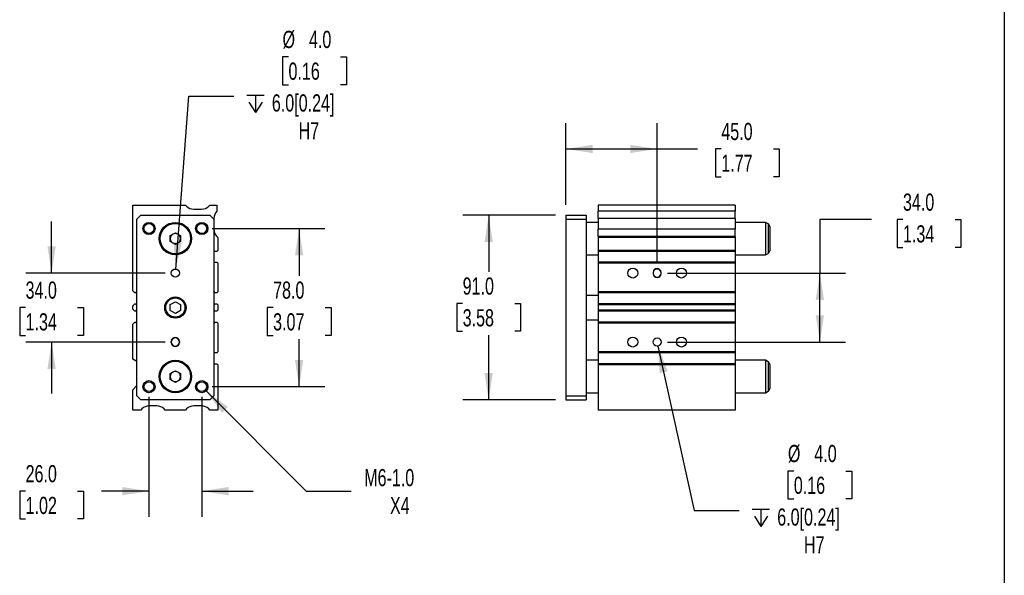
# Model space of a CAD drawing. Header units: millimetres. Extents: x 25 to 1092, y 25 to 838.
# Tile 4 of 5: x 607 to 1092, y 328 to 602. Entities that reach past the tile are written whole.
import ezdxf

# ---------------------------------------------------------------- set-up
doc = ezdxf.new("R2010")
doc.units = ezdxf.units.MM
doc.header["$LTSCALE"] = 4
doc.linetypes.add('SLD-Solid', pattern=[0])
doc.layers.add('DIMENSIONS', color=140, linetype='SLD-Solid', lineweight=25)
doc.layers.add('TEXT', color=140, linetype='SLD-Solid', lineweight=25)
doc.styles.add('SLDTEXTSTYLE0', font='TXT', dxfattribs={"width": 0.7})
doc.dimstyles.new('SLDDIMSTYLE1', dxfattribs={"dimtxt": 8.632031, "dimasz": 13.208, "dimexe": 0, "dimexo": 0.0625, "dimgap": 2.158008, "dimtad": 0, "dimtih": 1, "dimtoh": 1, "dimrnd": 1e-09, "dimzin": 12, "dimdsep": 46, "dimtxsty": 'SLDTEXTSTYLE0', "dimsah": 1, "dimcen": 0, "dimadec": 0, "dimazin": 3, "dimtfac": 1, "dimtofl": 0, "dimtmove": 0, "dimatfit": 3, "dimfxl": 0, "dimfrac": 2, "dimtolj": 1, "dimtzin": 12, "dimarcsym": 0})
doc.dimstyles.new('SLDDIMSTYLE2', dxfattribs={"dimtxt": 8.632031, "dimasz": 13.208, "dimexe": 0, "dimexo": 0.0625, "dimgap": 2.158008, "dimtad": 0, "dimtih": 1, "dimtoh": 1, "dimrnd": 1e-09, "dimzin": 4, "dimdsep": 46, "dimtxsty": 'SLDTEXTSTYLE0', "dimsah": 1, "dimcen": 0.09, "dimadec": 0, "dimazin": 1, "dimtfac": 1, "dimtmove": 0, "dimatfit": 0, "dimfxl": 0, "dimfrac": 2, "dimtolj": 1, "dimtzin": 12, "dimarcsym": 0})
doc.dimstyles.new('SLDDIMSTYLE3', dxfattribs={"dimtxt": 8.632031, "dimasz": 13.208, "dimexe": 0, "dimexo": 0.0625, "dimgap": 2.158008, "dimtad": 0, "dimtih": 1, "dimtoh": 1, "dimrnd": 1e-09, "dimzin": 4, "dimdsep": 46, "dimtxsty": 'SLDTEXTSTYLE0', "dimsah": 1, "dimcen": 0, "dimadec": 0, "dimazin": 1, "dimtfac": 1, "dimtofl": 0, "dimtmove": 0, "dimatfit": 3, "dimfxl": 0, "dimfrac": 2, "dimtolj": 1, "dimtzin": 12, "dimarcsym": 0})
doc.dimstyles.new('SLDDIMSTYLE4', dxfattribs={"dimtxt": 8.632031, "dimasz": 13.208, "dimexe": 0, "dimexo": 0.0625, "dimgap": 2.158008, "dimtad": 0, "dimtih": 1, "dimtoh": 1, "dimrnd": 1e-09, "dimzin": 4, "dimdsep": 46, "dimtxsty": 'SLDTEXTSTYLE0', "dimsah": 1, "dimcen": 0.09, "dimadec": 0, "dimazin": 1, "dimtfac": 1, "dimtofl": 0, "dimtmove": 0, "dimatfit": 3, "dimfxl": 0, "dimfrac": 2, "dimtolj": 1, "dimtzin": 12, "dimarcsym": 0})

# ---------------------------------------------------------------- blocks, each defined once
blk = doc.blocks.new('_D_10')
at = {"layer": 'DIMENSIONS'}
for p, q in [((698.76, 419.09), (748.14, 369.71)), ((748.14, 369.71), (770.36, 369.71))]:
    blk.add_line(p, q, dxfattribs=at)
blk.add_solid([(698.76, 419.09), (706.66, 408.31), (709.54, 411.18)], dxfattribs=at)
at = {"layer": 'DIMENSIONS', "char_height": 8.467, "attachment_point": 1, "style": 'SLDTEXTSTYLE0'}
for s, insert in [('M6-1.0', (776.71, 380.62)), ('X4', (789.41, 366.9))]:
    blk.add_mtext(s, dxfattribs=dict(at, insert=insert))
blk = doc.blocks.new('SW_SYMBOL_HOLE_DEPTH')
at = {"layer": 'DIMENSIONS', "color": 0}
for p, q in [((0, 3500), (3200, 3500)), ((400, 2220), (1600, 300)), ((1600, 3500), (1600, 300)), ((2800, 2220), (1600, 300))]:
    blk.add_line(p, q, dxfattribs=at)
blk = doc.blocks.new('_D_11')
at = {"layer": 'DIMENSIONS'}
for p, q in [((739.39, 583.77), (736.49, 583.77)), ((736.49, 583.77), (736.49, 570.05)), ((765.04, 583.77), (767.94, 583.77)), ((767.94, 583.77), (767.94, 570.05)), ((736.49, 570.05), (739.39, 570.05)), ((767.94, 570.05), (765.04, 570.05)), ((683.79, 479.2), (690.28, 564.37)), ((690.28, 564.37), (712.5, 564.37))]:
    blk.add_line(p, q, dxfattribs=at)
blk.add_solid([(683.79, 479.2), (686.82, 492.22), (682.77, 492.53)], dxfattribs=at)
at = {"layer": 'DIMENSIONS', "xscale": 0.002688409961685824, "yscale": 0.002688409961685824, "zscale": 0.002688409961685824}
blk.add_blockref('SW_SYMBOL_HOLE_DEPTH', (718.85, 555.54), dxfattribs=at)
at = {"layer": 'DIMENSIONS', "char_height": 8.467, "attachment_point": 1, "style": 'SLDTEXTSTYLE0'}
for s, insert in [('%%c', (736.46, 596.62)), ('4.0', (749.49, 596.62)), ('0.16', (739.39, 580.96)), ('6.0[0.24]', (731.2, 565.31)), ('H7', (744.38, 551.59))]:
    blk.add_mtext(s, dxfattribs=dict(at, insert=insert))
blk = doc.blocks.new('_D_12')
at = {"layer": 'DIMENSIONS'}
for p, q in [((622.64, 477.21), (622.64, 502.61)), ((678.56, 477.21), (609.94, 477.21)), ((609.81, 460.21), (606.91, 460.21)), ((606.91, 460.21), (606.91, 446.49)), ((635.46, 460.21), (638.36, 460.21)), ((638.36, 460.21), (638.36, 446.49)), ((606.91, 446.49), (609.81, 446.49)), ((638.36, 446.49), (635.46, 446.49)), ((678.56, 443.21), (609.94, 443.21)), ((622.64, 443.21), (622.64, 417.81))]:
    blk.add_line(p, q, dxfattribs=at)
for points in [[(622.64, 477.21), (624.67, 490.41), (620.61, 490.41)], [(622.64, 443.21), (620.61, 430), (624.67, 430)]]:
    blk.add_solid(points, dxfattribs=at)
at = {"layer": 'DIMENSIONS', "char_height": 8.467, "attachment_point": 1, "style": 'SLDTEXTSTYLE0'}
for s, insert in [('34.0', (609.81, 473.05)), ('1.34', (609.81, 457.4))]:
    blk.add_mtext(s, dxfattribs=dict(at, insert=insert))
blk = doc.blocks.new('_D_13')
at = {"layer": 'DIMENSIONS'}
for p, q in [((701.72, 499.21), (757.34, 499.21)), ((744.64, 499.21), (744.64, 475.86)), ((731.81, 460.21), (728.91, 460.21)), ((728.91, 460.21), (728.91, 446.49)), ((757.46, 460.21), (760.36, 460.21)), ((760.36, 460.21), (760.36, 446.49)), ((728.91, 446.49), (731.81, 446.49)), ((760.36, 446.49), (757.46, 446.49)), ((744.64, 421.21), (744.64, 444.56)), ((701.72, 421.21), (757.34, 421.21))]:
    blk.add_line(p, q, dxfattribs=at)
for points in [[(744.64, 499.21), (742.61, 486), (746.67, 486)], [(744.64, 421.21), (746.67, 434.41), (742.61, 434.41)]]:
    blk.add_solid(points, dxfattribs=at)
at = {"layer": 'DIMENSIONS', "char_height": 8.467, "attachment_point": 1, "style": 'SLDTEXTSTYLE0'}
for s, insert in [('78.0', (731.81, 473.05)), ('3.07', (731.81, 457.4))]:
    blk.add_mtext(s, dxfattribs=dict(at, insert=insert))
blk = doc.blocks.new('_D_14')
at = {"layer": 'DIMENSIONS'}
for p, q in [((670.64, 416.13), (670.64, 357.01)), ((696.64, 416.13), (696.64, 357.01)), ((609.82, 369.71), (606.92, 369.71)), ((606.92, 369.71), (606.92, 355.99)), ((635.47, 369.71), (638.37, 369.71)), ((638.37, 369.71), (638.37, 355.99)), ((670.64, 369.71), (647.17, 369.71)), ((696.64, 369.71), (722.04, 369.71)), ((606.92, 355.99), (609.82, 355.99)), ((638.37, 355.99), (635.47, 355.99))]:
    blk.add_line(p, q, dxfattribs=at)
for points in [[(670.64, 369.71), (657.43, 371.74), (657.43, 367.67)], [(696.64, 369.71), (709.85, 367.67), (709.85, 371.74)]]:
    blk.add_solid(points, dxfattribs=at)
at = {"layer": 'DIMENSIONS', "char_height": 8.467, "attachment_point": 1, "style": 'SLDTEXTSTYLE0'}
for s, insert in [('26.0', (609.82, 382.55)), ('1.02', (609.82, 366.9))]:
    blk.add_mtext(s, dxfattribs=dict(at, insert=insert))
blk = doc.blocks.new('_D_15')
at = {"layer": 'DIMENSIONS'}
for p, q in [((921.5, 441.25), (939.36, 360.24)), ((988.47, 379.63), (985.57, 379.63)), ((985.57, 379.63), (985.57, 365.92)), ((1014.12, 379.63), (1017.02, 379.63)), ((1017.02, 379.63), (1017.02, 365.92)), ((985.57, 365.92), (988.47, 365.92)), ((1017.02, 365.92), (1014.12, 365.92)), ((939.36, 360.24), (961.58, 360.24))]:
    blk.add_line(p, q, dxfattribs=at)
blk.add_solid([(921.5, 441.25), (922.36, 427.92), (926.32, 428.79)], dxfattribs=at)
at = {"layer": 'DIMENSIONS', "xscale": 0.002688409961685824, "yscale": 0.002688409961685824, "zscale": 0.002688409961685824}
blk.add_blockref('SW_SYMBOL_HOLE_DEPTH', (967.93, 351.41), dxfattribs=at)
at = {"layer": 'DIMENSIONS', "char_height": 8.467, "attachment_point": 1, "style": 'SLDTEXTSTYLE0'}
for s, insert in [('%%c', (985.54, 392.48)), ('4.0', (998.57, 392.48)), ('0.16', (988.47, 376.83)), ('6.0[0.24]', (980.28, 361.18)), ('H7', (993.46, 347.46))]:
    blk.add_mtext(s, dxfattribs=dict(at, insert=insert))
blk = doc.blocks.new('_D_16')
at = {"layer": 'DIMENSIONS'}
for p, q in [((876.07, 510.79), (876.07, 551.09)), ((921.07, 482.54), (921.07, 551.09)), ((876.07, 538.39), (921.07, 538.39)), ((921.07, 538.39), (941.01, 538.39)), ((952.71, 538.39), (949.81, 538.39)), ((949.81, 538.39), (949.81, 524.67)), ((978.36, 538.39), (981.26, 538.39)), ((981.26, 538.39), (981.26, 524.67)), ((949.81, 524.67), (952.71, 524.67)), ((981.26, 524.67), (978.36, 524.67))]:
    blk.add_line(p, q, dxfattribs=at)
for points in [[(876.07, 538.39), (889.27, 536.36), (889.27, 540.42)], [(921.07, 538.39), (907.86, 540.42), (907.86, 536.36)]]:
    blk.add_solid(points, dxfattribs=at)
at = {"layer": 'DIMENSIONS', "char_height": 8.467, "attachment_point": 1, "style": 'SLDTEXTSTYLE0'}
for s, insert in [('45.0', (952.71, 551.24)), ('1.77', (952.71, 535.58))]:
    blk.add_mtext(s, dxfattribs=dict(at, insert=insert))
blk = doc.blocks.new('_D_17')
at = {"layer": 'DIMENSIONS'}
for p, q in [((1026.69, 503.56), (1001.29, 503.56)), ((1001.29, 503.56), (1001.29, 477.21)), ((1042.25, 503.56), (1039.35, 503.56)), ((1039.35, 503.56), (1039.35, 489.84)), ((1067.9, 503.56), (1070.8, 503.56)), ((1070.8, 503.56), (1070.8, 489.84)), ((1039.35, 489.84), (1042.25, 489.84)), ((1070.8, 489.84), (1067.9, 489.84)), ((926.15, 477.21), (1013.99, 477.21)), ((1001.29, 443.21), (1001.29, 477.21)), ((926.15, 443.21), (1013.99, 443.21))]:
    blk.add_line(p, q, dxfattribs=at)
for points in [[(1001.29, 477.21), (999.26, 464), (1003.32, 464)], [(1001.29, 443.21), (1003.32, 456.41), (999.26, 456.41)]]:
    blk.add_solid(points, dxfattribs=at)
at = {"layer": 'DIMENSIONS', "char_height": 8.467, "attachment_point": 1, "style": 'SLDTEXTSTYLE0'}
for s, insert in [('34.0', (1042.25, 516.41)), ('1.34', (1042.25, 500.76))]:
    blk.add_mtext(s, dxfattribs=dict(at, insert=insert))
blk = doc.blocks.new('_D_18')
at = {"layer": 'DIMENSIONS'}
for p, q in [((870.99, 505.71), (825.36, 505.71)), ((838.06, 505.71), (838.06, 477.86)), ((825.24, 462.21), (822.34, 462.21)), ((822.34, 462.21), (822.34, 448.49)), ((850.89, 462.21), (853.79, 462.21)), ((853.79, 462.21), (853.79, 448.49)), ((822.34, 448.49), (825.24, 448.49)), ((838.06, 414.71), (838.06, 446.56)), ((853.79, 448.49), (850.89, 448.49)), ((870.99, 414.71), (825.36, 414.71))]:
    blk.add_line(p, q, dxfattribs=at)
for points in [[(838.06, 505.71), (836.03, 492.5), (840.1, 492.5)], [(838.06, 414.71), (840.1, 427.91), (836.03, 427.91)]]:
    blk.add_solid(points, dxfattribs=at)
at = {"layer": 'DIMENSIONS', "char_height": 8.467, "attachment_point": 1, "style": 'SLDTEXTSTYLE0'}
for s, insert in [('91.0', (825.24, 475.05)), ('3.58', (825.24, 459.4))]:
    blk.add_mtext(s, dxfattribs=dict(at, insert=insert))

msp = doc.modelspace()

# ---------------------------------------------------------------- linework, layer by layer
for p, q in [((662.638, 468.387), (662.638, 510.707)), ((662.638, 510.707), (688.638, 510.707)), ((688.638, 510.707), (689.174, 510.171)), ((700.103, 510.171), (700.638, 510.707)), ((700.638, 510.707), (704.138, 510.707)), ((704.138, 510.707), (704.138, 507.707)), ((959.566, 510.707), (892.066, 510.707)), ((892.066, 510.707), (892.066, 507.707)), ((959.566, 510.707), (959.566, 507.707)), ((664.638, 503.707), (666.638, 505.707)), ((666.638, 505.707), (700.638, 505.707)), ((692.709, 508.707), (696.567, 508.707)), ((700.638, 505.707), (702.638, 503.707)), ((876.066, 505.707), (886.066, 505.707)), ((876.066, 505.707), (876.066, 503.707)), ((886.066, 505.707), (886.066, 503.707)), ((959.566, 507.707), (892.066, 507.707)), ((892.066, 504.137), (892.066, 507.707)), ((959.566, 504.137), (959.566, 507.707)), ((664.638, 416.707), (664.638, 503.707)), ((702.638, 504.137), (702.638, 503.707)), ((702.638, 503.707), (702.638, 416.707)), ((876.066, 503.707), (876.066, 416.707)), ((876.066, 503.707), (886.066, 503.707)), ((886.066, 503.707), (886.066, 416.707)), ((892.066, 502.207), (886.066, 502.207)), ((959.566, 504.137), (892.066, 504.137)), ((892.066, 504.137), (892.066, 498.777)), ((959.566, 504.137), (959.566, 498.777)), ((974.566, 502.207), (959.566, 502.207)), ((975.816, 501.485), (974.566, 502.207)), ((974.566, 502.207), (974.566, 486.207)), ((975.816, 501.485), (975.816, 486.928)), ((976.566, 500.186), (976.566, 488.227)), ((681.138, 495.65), (683.638, 497.093)), ((681.138, 492.763), (681.138, 495.65)), ((683.638, 497.093), (686.138, 495.65)), ((686.138, 495.65), (686.138, 492.763)), ((704.042, 495.303), (704.638, 494.707)), ((959.566, 498.777), (892.066, 498.777)), ((892.066, 495.303), (892.066, 498.777)), ((959.566, 495.303), (892.066, 495.303)), ((892.066, 495.303), (892.066, 494.707)), ((959.566, 495.303), (959.566, 498.777)), ((959.566, 495.303), (959.566, 494.707)), ((683.638, 491.32), (681.138, 492.763)), ((686.138, 492.763), (683.638, 491.32)), ((704.638, 494.707), (704.638, 488.407)), ((959.566, 494.707), (892.066, 494.707)), ((892.066, 494.707), (892.066, 488.407)), ((959.566, 494.707), (959.566, 488.407)), ((704.138, 487.907), (702.638, 487.907)), ((704.638, 488.407), (704.138, 487.907)), ((886.066, 486.207), (892.066, 486.207)), ((959.566, 488.407), (892.066, 488.407)), ((892.066, 488.407), (892.066, 487.907)), ((959.566, 487.907), (892.066, 487.907)), ((892.066, 487.907), (892.066, 482.507)), ((959.566, 488.407), (959.566, 487.907)), ((959.566, 487.907), (959.566, 482.507)), ((959.566, 486.207), (974.566, 486.207)), ((974.566, 486.207), (975.816, 486.928)), ((702.638, 482.507), (704.138, 482.507)), ((704.138, 482.507), (704.638, 482.007)), ((704.638, 482.007), (704.638, 467.887)), ((959.566, 482.507), (892.066, 482.507)), ((892.066, 482.507), (892.066, 482.007)), ((959.566, 482.007), (892.066, 482.007)), ((892.066, 482.007), (892.066, 467.887)), ((959.566, 482.507), (959.566, 482.007)), ((959.566, 482.007), (959.566, 467.887)), ((919.066, 477.457), (919.066, 476.957)), ((923.066, 476.957), (923.066, 477.457)), ((663.638, 467.387), (662.638, 468.387)), ((664.288, 467.387), (663.638, 467.387)), ((664.638, 468.107), (664.288, 468.107)), ((664.288, 468.107), (664.288, 467.387)), ((702.988, 468.107), (702.638, 468.107)), ((702.988, 467.387), (702.988, 468.107)), ((704.138, 467.387), (702.988, 467.387)), ((704.638, 467.887), (704.138, 467.387)), ((892.066, 466.207), (886.066, 466.207)), ((959.566, 467.887), (892.066, 467.887)), ((892.066, 467.887), (892.066, 467.387)), ((959.566, 467.387), (892.066, 467.387)), ((892.066, 467.387), (892.066, 462.037)), ((959.566, 467.887), (959.566, 467.387)), ((959.566, 467.387), (959.566, 462.037)), ((662.638, 461.037), (663.638, 462.037)), ((662.638, 459.377), (662.638, 461.037)), ((663.638, 462.037), (664.288, 462.037)), ((664.288, 462.037), (664.288, 461.307)), ((664.288, 461.307), (664.638, 461.307)), ((681.138, 461.65), (683.638, 463.093)), ((681.138, 458.763), (681.138, 461.65)), ((683.638, 463.093), (686.138, 461.65)), ((686.138, 461.65), (686.138, 458.763)), ((702.638, 461.307), (702.988, 461.307)), ((702.988, 461.307), (702.988, 462.037)), ((702.988, 462.037), (704.138, 462.037)), ((704.138, 462.037), (704.638, 461.537)), ((704.638, 461.537), (704.638, 458.877)), ((959.566, 462.037), (892.066, 462.037)), ((892.066, 462.037), (892.066, 461.537)), ((959.566, 461.537), (892.066, 461.537)), ((892.066, 461.537), (892.066, 458.877)), ((959.566, 462.037), (959.566, 461.537)), ((959.566, 461.537), (959.566, 458.877)), ((663.638, 458.377), (662.638, 459.377)), ((664.288, 458.377), (663.638, 458.377)), ((664.638, 459.107), (664.288, 459.107)), ((664.288, 459.107), (664.288, 458.377)), ((683.638, 457.32), (681.138, 458.763)), ((686.138, 458.763), (683.638, 457.32)), ((702.988, 459.107), (702.638, 459.107)), ((702.988, 458.377), (702.988, 459.107)), ((704.138, 458.377), (702.988, 458.377)), ((704.638, 458.877), (704.138, 458.377)), ((959.566, 458.877), (892.066, 458.877)), ((892.066, 458.877), (892.066, 458.377)), ((959.566, 458.377), (892.066, 458.377)), ((892.066, 458.377), (892.066, 453.027)), ((959.566, 458.877), (959.566, 458.377)), ((959.566, 458.377), (959.566, 453.027)), ((662.638, 452.027), (663.638, 453.027)), ((662.638, 434.707), (662.638, 452.027)), ((663.638, 453.027), (664.288, 453.027)), ((664.288, 453.027), (664.288, 452.307)), ((664.288, 452.307), (664.638, 452.307)), ((702.638, 452.307), (702.988, 452.307)), ((702.988, 452.307), (702.988, 453.027)), ((702.988, 453.027), (704.138, 453.027)), ((704.138, 453.027), (704.638, 452.527)), ((704.638, 452.527), (704.638, 438.407)), ((886.066, 454.207), (892.066, 454.207)), ((959.566, 453.027), (892.066, 453.027)), ((892.066, 453.027), (892.066, 452.527)), ((959.566, 452.527), (892.066, 452.527)), ((892.066, 452.527), (892.066, 438.407)), ((959.566, 453.027), (959.566, 452.527)), ((959.566, 452.527), (959.566, 438.407)), ((681.638, 442.957), (681.638, 443.457)), ((685.638, 443.457), (685.638, 442.957)), ((704.138, 437.907), (702.638, 437.907)), ((704.638, 438.407), (704.138, 437.907)), ((959.566, 438.407), (892.066, 438.407)), ((892.066, 438.407), (892.066, 437.907)), ((959.566, 437.907), (892.066, 437.907)), ((892.066, 437.907), (892.066, 432.507)), ((959.566, 438.407), (959.566, 437.907)), ((959.566, 437.907), (959.566, 432.507)), ((664.638, 433.552), (662.638, 434.707)), ((702.638, 432.507), (704.138, 432.507)), ((704.138, 432.507), (704.638, 432.007)), ((704.638, 432.007), (704.638, 409.707)), ((892.066, 434.207), (886.066, 434.207)), ((959.566, 432.507), (892.066, 432.507)), ((892.066, 432.507), (892.066, 432.007)), ((959.566, 432.007), (892.066, 432.007)), ((892.066, 432.007), (892.066, 409.707)), ((974.566, 434.207), (959.566, 434.207)), ((959.566, 432.507), (959.566, 432.007)), ((959.566, 432.007), (959.566, 409.707)), ((975.816, 433.485), (974.566, 434.207)), ((974.566, 434.207), (974.566, 418.207)), ((975.816, 433.485), (975.816, 418.928)), ((976.566, 432.186), (976.566, 420.227)), ((681.138, 427.65), (683.638, 429.093)), ((681.138, 424.763), (681.138, 427.65)), ((683.638, 429.093), (686.138, 427.65)), ((686.138, 427.65), (686.138, 424.763)), ((683.638, 423.32), (681.138, 424.763)), ((686.138, 424.763), (683.638, 423.32)), ((662.638, 419.707), (664.638, 421.707)), ((662.638, 409.707), (662.638, 419.707)), ((886.066, 418.207), (892.066, 418.207)), ((959.566, 418.207), (974.566, 418.207)), ((974.566, 418.207), (975.816, 418.928)), ((666.638, 414.707), (664.638, 416.707)), ((700.638, 414.707), (666.638, 414.707)), ((702.638, 416.707), (700.638, 414.707)), ((876.066, 416.707), (876.066, 414.707)), ((876.066, 416.707), (886.066, 416.707)), ((876.066, 414.707), (886.066, 414.707)), ((886.066, 416.707), (886.066, 414.707)), ((666.638, 409.707), (662.638, 409.707)), ((667.174, 410.242), (666.638, 409.707)), ((674.567, 411.707), (670.709, 411.707)), ((678.638, 409.707), (678.103, 410.242)), ((688.638, 409.707), (678.638, 409.707)), ((689.174, 410.242), (688.638, 409.707)), ((696.567, 411.707), (692.709, 411.707)), ((700.638, 409.707), (700.103, 410.242)), ((704.638, 409.707), (700.638, 409.707)), ((959.566, 409.707), (892.066, 409.707))]:
    msp.add_line(p, q)
for centre, radius in [((670.638, 499.207), 3), ((670.638, 499.207), 2.459), ((683.638, 494.207), 8), ((683.638, 494.207), 7.75), ((683.638, 494.207), 7.5), ((696.638, 499.207), 3), ((696.638, 499.207), 2.458), ((683.638, 477.207), 2), ((909.066, 477.207), 2.458), ((933.066, 477.207), 2.458), ((683.638, 460.207), 5.25), ((683.638, 460.207), 5), ((683.638, 460.207), 4.75), ((909.066, 443.207), 2.458), ((921.066, 443.207), 2), ((933.066, 443.207), 2.458), ((683.638, 426.207), 8), ((683.638, 426.207), 7.75), ((683.638, 426.207), 7.5), ((670.638, 421.207), 3), ((670.638, 421.207), 2.459), ((696.638, 421.207), 3), ((696.638, 421.207), 2.458)]:
    msp.add_circle(centre, radius)
for centre, radius, start, end in [((692.709, 513.707), 5, 225, 270), ((696.567, 513.707), 5, 270, 315), ((707.638, 504.137), 5, 134.427, 180), ((975.066, 500.186), 1.5, 0, 60), ((683.638, 494.207), 2.5, 120, 180), ((683.638, 494.207), 2.5, 60, 120), ((683.638, 494.207), 2.5, 0, 60), ((707.638, 498.777), 5, 180, 224.00426), ((683.638, 494.207), 2.5, 180, 240), ((683.638, 494.207), 2.5, 240, 300), ((683.638, 494.207), 2.5, 300, 0), ((975.066, 488.227), 1.5, 300, 0), ((921.066, 477.457), 2, 0, 180), ((921.066, 477.207), 2, 0, 180), ((921.066, 477.207), 2, 180, 0), ((921.066, 476.957), 2, 180, 0), ((683.638, 443.457), 2, 0, 180), ((683.638, 443.207), 2, 0, 180), ((683.638, 443.207), 2, 180, 0), ((683.638, 442.957), 2, 180, 0), ((975.066, 432.186), 1.5, 360, 60), ((683.638, 426.207), 2.5, 120, 180), ((683.638, 426.207), 2.5, 60, 120), ((683.638, 426.207), 2.5, 0, 60), ((683.638, 426.207), 2.5, 180, 240), ((683.638, 426.207), 2.5, 240, 300), ((683.638, 426.207), 2.5, 300, 0), ((975.066, 420.227), 1.5, 300, 0), ((670.709, 406.707), 5, 90, 135), ((674.567, 406.707), 5, 45, 90), ((692.709, 406.707), 5, 90, 135), ((696.567, 406.707), 5, 45, 90)]:
    msp.add_arc(centre, radius, start, end)
at = {"layer": 'TEXT'}
msp.add_line((1092.2, 838.2), (1092.2, 25.4), dxfattribs=at)

# ---------------------------------------------------------------- dimensions: what is measured, and where the dimension line sits
at = {"layer": 'DIMENSIONS'}
for p1, p2, picture, middle in [((683.486, 475.212), (683.79, 479.201), '_D_11', (752.212, 568.834)), ((920.636, 445.16), (921.497, 441.254), '_D_15', (1001.293, 364.7))]:
    dim = msp.add_diameter_dim_2p(p1=p1, p2=p2, text='<>\\P{\\fGDT;x}6.0[0.24]\\PH7', dimstyle='SLDDIMSTYLE3', dxfattribs=at)
    dim.commit()
    dim.dimension.update_dxf_attribs({"geometry": picture, "text_midpoint": middle, "dimtype": 163})
for base, p1, p2, dimstyle, picture, middle in [((921.066, 538.39), (876.066, 505.707), (921.066, 477.457), 'SLDDIMSTYLE4', '_D_16', (965.535, 538.39)), ((670.638, 369.707), (696.638, 421.207), (670.638, 421.207), 'SLDDIMSTYLE2', '_D_14', (622.649, 369.707))]:
    dim = msp.add_linear_dim(base=base, p1=p1, p2=p2, dimstyle=dimstyle, dxfattribs=at)
    dim.commit()
    dim.dimension.update_dxf_attribs({"geometry": picture, "text_midpoint": middle, "dimtype": 160})
for base, p1, p2, dimstyle, picture, middle in [((1001.293, 477.207), (921.066, 443.207), (921.066, 477.207), 'SLDDIMSTYLE4', '_D_17', (1001.293, 503.563)), ((838.063, 414.707), (876.066, 505.707), (876.066, 414.707), 'SLDDIMSTYLE4', '_D_18', (838.063, 462.207)), ((622.638, 443.207), (683.638, 477.207), (683.638, 443.207), 'SLDDIMSTYLE2', '_D_12', (622.638, 460.207)), ((744.638, 499.207), (696.638, 421.207), (696.638, 499.207), 'SLDDIMSTYLE4', '_D_13', (744.638, 460.207))]:
    dim = msp.add_linear_dim(base=base, p1=p1, p2=p2, angle=90, dimstyle=dimstyle, dxfattribs=at)
    dim.commit()
    dim.dimension.update_dxf_attribs({"geometry": picture, "text_midpoint": middle, "dimtype": 160})
dim = msp.add_diameter_dim_2p(p1=(694.517, 423.328), p2=(698.759, 419.085), text='M6-1.0\\PX4', dimstyle='SLDDIMSTYLE1', override={"dimpost": '<>'}, dxfattribs=at)
dim.commit()
dim.dimension.update_dxf_attribs({"geometry": '_D_10', "text_midpoint": (796.861, 369.707), "dimtype": 163})

doc.saveas('drawing.dxf')
